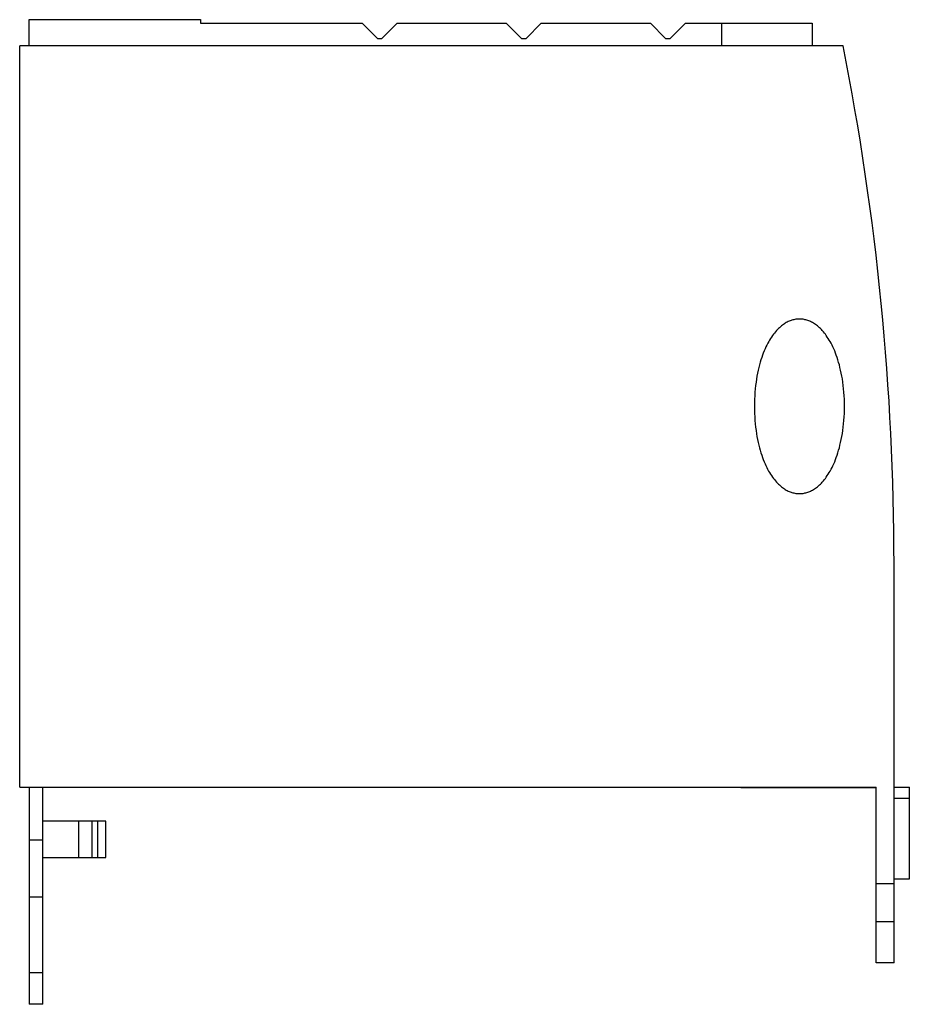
# Model space of a CAD drawing. Header units: millimetres. Extents: x 14 to 113, y 33 to 143.
import ezdxf

# ---------------------------------------------------------------- set-up
doc = ezdxf.new("R2010")
doc.units = ezdxf.units.MM
doc.header["$LTSCALE"] = 11.457645
doc.layers.get('0').update_dxf_attribs({"linetype": 'CONTINUOUS'})

msp = doc.modelspace()

# ---------------------------------------------------------------- linework, layer by layer
at = {"color": 7, "linetype": 'Continuous'}
for p, q in [((15.54, 139.83), (15.54, 142.73)), ((15.54, 142.73), (34.54, 142.73)), ((34.54, 142.73), (34.54, 142.33)), ((34.54, 142.33), (52.49, 142.33)), ((52.49, 142.33), (54.19, 140.63)), ((54.69, 140.63), (56.39, 142.33)), ((56.39, 142.33), (68.49, 142.33)), ((68.49, 142.33), (70.19, 140.63)), ((70.69, 140.63), (72.39, 142.33)), ((72.39, 142.33), (84.49, 142.33)), ((84.49, 142.33), (86.19, 140.63)), ((86.69, 140.63), (88.39, 142.33)), ((88.39, 142.33), (102.44, 142.33)), ((92.44, 139.83), (92.44, 142.33)), ((102.44, 142.33), (102.44, 139.83)), ((54.19, 140.63), (54.69, 140.63)), ((70.19, 140.63), (70.69, 140.63)), ((86.19, 140.63), (86.69, 140.63)), ((14.49, 57.58), (14.49, 139.83)), ((105.88, 139.83), (14.49, 139.83)), ((111.54, 38.08), (111.54, 82.33)), ((14.49, 57.58), (109.54, 57.58)), ((15.54, 57.58), (15.54, 33.48)), ((17.04, 33.48), (17.04, 57.58)), ((94.54, 57.58), (94.54, 57.48)), ((109.54, 57.48), (94.54, 57.48)), ((109.54, 38.08), (109.54, 57.58)), ((111.54, 57.58), (113.24, 57.58)), ((113.24, 47.38), (113.24, 57.58)), ((111.54, 56.33), (113.24, 56.33)), ((24.04, 53.78), (17.04, 53.78)), ((21.04, 49.78), (21.04, 53.78)), ((22.54, 49.78), (22.54, 53.78)), ((23.17, 49.78), (23.17, 53.78)), ((24.04, 49.78), (24.04, 53.78)), ((15.54, 51.73), (17.04, 51.73)), ((17.04, 49.78), (24.04, 49.78)), ((111.54, 47.38), (113.24, 47.38)), ((111.54, 46.83), (109.54, 46.83)), ((17.04, 45.37), (15.54, 45.37)), ((111.54, 42.63), (109.54, 42.63)), ((111.54, 38.08), (109.54, 38.08)), ((15.54, 36.99), (17.04, 36.99)), ((17.04, 33.48), (15.54, 33.48))]:
    msp.add_line(p, q, dxfattribs=at)
msp.add_arc((-183.46, 82.33), 295, 0, 11.2398, dxfattribs=at)
for points, knots in [([(101.04, 109.51), (100.9, 109.51), (100.62, 109.49), (100.2, 109.39), (99.78, 109.23), (99.35, 108.98), (98.91, 108.65), (98.46, 108.21), (98.02, 107.66), (97.6, 106.99), (97.19, 106.18), (96.83, 105.22), (96.5, 104.1), (96.25, 102.81), (96.08, 101.36), (96.04, 100.35), (96.04, 99.83)], [0, 0, 0, 0, 0.034596, 0.070255, 0.108159, 0.149478, 0.195376, 0.247291, 0.306366, 0.37336, 0.449206, 0.53509, 0.632441, 0.743681, 0.867776, 1, 1, 1, 1]), ([(106.04, 99.83), (106.04, 100.35), (106, 101.37), (105.83, 102.81), (105.57, 104.1), (105.25, 105.22), (104.88, 106.18), (104.48, 106.99), (104.05, 107.66), (103.61, 108.21), (103.17, 108.65), (102.73, 108.98), (102.3, 109.23), (101.87, 109.39), (101.45, 109.49), (101.17, 109.51), (101.04, 109.51)], [0, 0, 0, 0, 0.132791, 0.25703, 0.367923, 0.465152, 0.551008, 0.626764, 0.693627, 0.75254, 0.80441, 0.850303, 0.89169, 0.929659, 0.965376, 1, 1, 1, 1]), ([(96.04, 99.83), (96.04, 99.3), (96.08, 98.28), (96.25, 96.84), (96.5, 95.55), (96.83, 94.43), (97.19, 93.48), (97.59, 92.67), (98.02, 91.99), (98.46, 91.44), (98.91, 91), (99.35, 90.67), (99.78, 90.42), (100.2, 90.26), (100.62, 90.16), (100.9, 90.14), (101.04, 90.14)], [0, 0, 0, 0, 0.132708, 0.256925, 0.3678, 0.464987, 0.550712, 0.626414, 0.693284, 0.752429, 0.804471, 0.850514, 0.891855, 0.929703, 0.965337, 1, 1, 1, 1]), ([(101.04, 90.14), (101.17, 90.14), (101.45, 90.16), (101.87, 90.26), (102.3, 90.42), (102.73, 90.67), (103.17, 91), (103.61, 91.44), (104.05, 91.99), (104.48, 92.66), (104.88, 93.48), (105.25, 94.43), (105.57, 95.55), (105.83, 96.84), (106, 98.29), (106.04, 99.3), (106.04, 99.83)], [0, 0, 0, 0, 0.034613, 0.070274, 0.108164, 0.149479, 0.19538, 0.247304, 0.306388, 0.373383, 0.44923, 0.535112, 0.632461, 0.743689, 0.867782, 1, 1, 1, 1])]:
    msp.add_open_spline(points, degree=3, knots=knots, dxfattribs=at)

doc.saveas('drawing.dxf')
